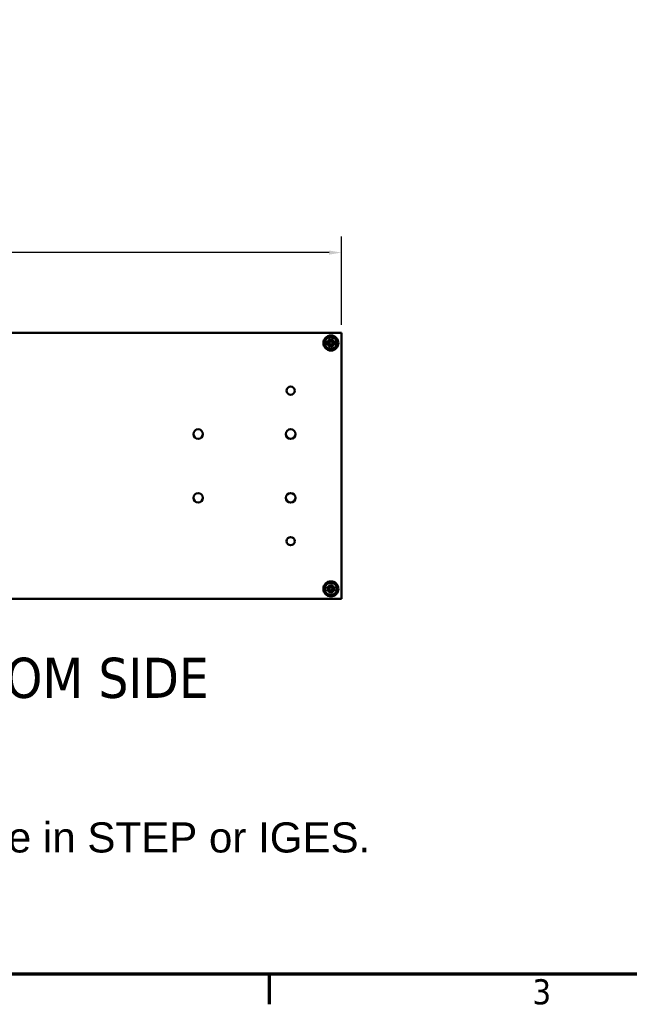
# Model space of a CAD drawing. Header units: millimetres. Extents: x 6 to 2153, y 38 to 1359.
# Tile 12 of 22: x 1225 to 1529, y 48 to 539. Entities that reach past the tile are written whole.
import ezdxf

# ---------------------------------------------------------------- set-up
doc = ezdxf.new("R2010")
doc.units = ezdxf.units.MM
doc.header["$LTSCALE"] = 2.5
for name, color, linetype, lineweight in [('Border (ANSI)', 7, 'Continuous', 70), ('Dimension (ANSI)', 7, 'Continuous', 25), ('Symbol (ANSI)', 7, 'Continuous', 25), ('Visible (ANSI)', 7, 'Continuous', 50)]:
    doc.layers.add(name, color=color, linetype=linetype, lineweight=lineweight)
doc.styles.add('Label Text (ANSI)', font='tahoma.ttf')
doc.styles.add('Note Text (ANSI)', font='tahoma.ttf')
doc.dimstyles.new('Default - mm (ANSI)', dxfattribs={"dimscale": 2.5, "dimtxt": 5, "dimasz": 2.5, "dimexe": 3.175, "dimexo": 1.6002, "dimgap": 0.8, "dimtad": 0, "dimtih": 1, "dimtoh": 1, "dimrnd": 1e-08, "dimzin": 0, "dimdsep": 46, "dimtxsty": 'Note Text (ANSI)', "dimcen": 0.09, "dimdle": 10, "dimclrd": 256, "dimclre": 256, "dimclrt": 256, "dimadec": 1, "dimazin": 0, "dimtfac": 0.6096, "dimtofl": 0, "dimtmove": 0, "dimatfit": 3, "dimldrblk": 'Filled-1', "dimfxl": 1, "dimtolj": 1, "dimtzin": 0, "dimlwd": -1, "dimlwe": -1, "dimarcsym": 0})

# ---------------------------------------------------------------- blocks, each defined once
blk = doc.blocks.new('Borders Default Border')
at = {"layer": 'Border (ANSI)'}
blk.add_line((539.75, 25.4), (539.75, 19.38), dxfattribs=at)
at = {"layer": 'Border (ANSI)', "flags": 128}
blk.add_lwpolyline([(12.7, 25.4), (12.7, 533.4), (850.9, 533.4), (850.9, 25.4), (12.7, 25.4)], dxfattribs=at)
at = {"layer": 'Border (ANSI)', "insert": (592.17, 19.28), "char_height": 5, "attachment_point": 7, "style": 'Note Text (ANSI)'}
blk.add_mtext('3', dxfattribs=at)
blk = doc.blocks.new('*D22')
at = {"layer": 'Defpoints', "color": 0, "transparency": 16777216}
for p in [(1385.47, 422.98), (928.27, 382.99), (1385.47, 382.98)]:
    blk.add_point(p, dxfattribs=at)
at = {"layer": 'Dimension (ANSI)', "transparency": 16777216}
for p, q in [((928.27, 386.99), (928.27, 430.92)), ((1385.47, 386.98), (1385.47, 430.92)), ((934.52, 422.98), (1109.53, 422.98)), ((1379.22, 422.98), (1204.21, 422.98))]:
    blk.add_line(p, q, dxfattribs=at)
for points in [[(934.52, 424.02), (934.52, 421.94), (928.27, 422.98)], [(1379.22, 424.02), (1379.22, 421.94), (1385.47, 422.98)]]:
    blk.add_solid(points, dxfattribs=at)
at = {"layer": 'Dimension (ANSI)', "transparency": 16777216, "insert": (1156.87, 422.98), "char_height": 12.5, "attachment_point": 5, "style": 'Note Text (ANSI)'}
blk.add_mtext('\\A1; 457.20 mm\\P[18.000 in]', dxfattribs=at)
blk = doc.blocks.new('Filled-1')
at = {"color": 0}
for p, q in [((0, 0), (-1, 0.333)), ((-1, 0.333), (-1, -0.333)), ((-1, 0), (0, 0)), ((-1, -0.333), (0, 0))]:
    blk.add_line(p, q, dxfattribs=at)
at = {"color": 0, "flags": 128}
blk.add_lwpolyline([(-1, -0.333), (0, 0), (-1, 0.333), (-1, -0.333)], dxfattribs=at)
at = {"color": 0}
blk.add_solid([(-1, -0.333), (0, 0), (-1, 0.333), (-1, -0.333)], dxfattribs=at)

msp = doc.modelspace()

# ---------------------------------------------------------------- linework, layer by layer
at = {"layer": 'Visible (ANSI)'}
for p, q in [((1385.47, 382.978), (966.37, 382.978)), ((1385.47, 250.39), (1385.47, 382.978)), ((1377.94, 378.482), (1379.115, 378.247)), ((1378.627, 379.445), (1379.607, 378.634)), ((1378.627, 379.445), (1379.43, 378.642)), ((1379.438, 378.465), (1378.627, 379.445)), ((1379.59, 380.132), (1379.825, 378.957)), ((1380.682, 380.132), (1380.447, 378.957)), ((1380.664, 378.634), (1381.644, 379.445)), ((1381.644, 379.445), (1380.833, 378.465)), ((1381.644, 379.445), (1380.841, 378.642)), ((1382.331, 378.482), (1381.156, 378.247)), ((1377.94, 377.39), (1379.115, 377.625)), ((1378.627, 376.428), (1379.438, 377.408)), ((1379.607, 377.238), (1378.627, 376.428)), ((1378.627, 376.428), (1379.43, 377.231)), ((1379.59, 375.741), (1379.825, 376.916)), ((1380.682, 375.741), (1380.447, 376.916)), ((1381.644, 376.428), (1380.664, 377.238)), ((1380.833, 377.408), (1381.644, 376.428)), ((1381.644, 376.428), (1380.841, 377.231)), ((1382.331, 377.39), (1381.156, 377.625)), ((1377.94, 255.978), (1379.115, 255.743)), ((1377.94, 254.886), (1379.115, 255.121)), ((1378.627, 256.941), (1379.607, 256.13)), ((1378.627, 256.941), (1379.43, 256.138)), ((1379.438, 255.961), (1378.627, 256.941)), ((1379.59, 257.628), (1379.825, 256.452)), ((1380.682, 257.628), (1380.447, 256.452)), ((1380.664, 256.13), (1381.644, 256.941)), ((1381.644, 256.941), (1380.833, 255.961)), ((1381.644, 256.941), (1380.841, 256.138)), ((1382.331, 255.978), (1381.156, 255.743)), ((1382.331, 254.886), (1381.156, 255.121)), ((928.27, 250.39), (1385.47, 250.39)), ((1378.627, 253.923), (1379.438, 254.903)), ((1379.607, 254.734), (1378.627, 253.923)), ((1378.627, 253.923), (1379.43, 254.726)), ((1379.59, 253.236), (1379.825, 254.412)), ((1380.682, 253.236), (1380.447, 254.412)), ((1381.644, 253.923), (1380.664, 254.734)), ((1380.833, 254.903), (1381.644, 253.923)), ((1381.644, 253.923), (1380.841, 254.726))]:
    msp.add_line(p, q, dxfattribs=at)
for centre, radius in [((1380.136, 377.936), 3.747), ((1380.136, 377.936), 3.023), ((1360.07, 354.175), 2.019), ((1314.045, 332.559), 2.388), ((1360.082, 332.559), 2.388), ((1314.045, 300.809), 2.388), ((1360.082, 300.809), 2.388), ((1360.07, 279.194), 2.019), ((1380.136, 255.432), 3.747), ((1380.136, 255.432), 3.023)]:
    msp.add_circle(centre, radius, dxfattribs=at)
for centre, radius, start, end in [((1380.136, 377.936), 1.214, 171.34792, 188.65208), ((1379.169, 378.516), 0.274, 258.69975, 349.27626), ((1379.556, 378.903), 0.274, 280.72374, 11.30025), ((1380.136, 377.936), 1.214, 81.34792, 98.65208), ((1380.715, 378.903), 0.274, 168.69975, 259.27626), ((1381.102, 378.516), 0.274, 190.72374, 281.30025), ((1380.136, 377.936), 1.214, 351.34792, 8.65208), ((1379.169, 377.357), 0.274, 10.72374, 101.30025), ((1379.556, 376.969), 0.274, 348.69975, 79.27626), ((1380.136, 377.936), 1.214, 261.34792, 278.65208), ((1380.715, 376.969), 0.274, 100.72374, 191.30025), ((1381.102, 377.357), 0.274, 78.69975, 169.27626), ((1380.136, 255.432), 1.214, 171.34792, 188.65208), ((1379.169, 256.012), 0.274, 258.69975, 349.27626), ((1379.169, 254.852), 0.274, 10.72374, 101.30025), ((1379.556, 256.399), 0.274, 280.72374, 11.30025), ((1380.136, 255.432), 1.214, 81.34792, 98.65208), ((1380.715, 256.399), 0.274, 168.69975, 259.27626), ((1381.102, 256.012), 0.274, 190.72374, 281.30025), ((1381.102, 254.852), 0.274, 78.69975, 169.27626), ((1380.136, 255.432), 1.214, 351.34792, 8.65208), ((1379.556, 254.465), 0.274, 348.69975, 79.27626), ((1380.136, 255.432), 1.214, 261.34792, 278.65208), ((1380.715, 254.465), 0.274, 100.72374, 191.30025)]:
    msp.add_arc(centre, radius, start, end, dxfattribs=at)
for centre, major_axis, start_param, end_param in [((1379.532, 378.873), (0.161, 0.195), 3.4224346, 4.1431636), ((1379.198, 378.54), (0.195, 0.161), 5.2816144, 6.0023434), ((1380.74, 378.873), (0.161, -0.195), 5.2816144, 6.0023434), ((1381.073, 378.54), (0.195, -0.161), 3.4224346, 4.1431636), ((1379.198, 377.332), (-0.195, 0.161), 3.4224346, 4.1431636), ((1379.532, 376.999), (-0.161, 0.195), 5.2816144, 6.0023434), ((1380.74, 376.999), (-0.161, -0.195), 3.4224346, 4.1431636), ((1381.073, 377.332), (-0.195, -0.161), 5.2816144, 6.0023434), ((1379.532, 256.369), (0.161, 0.195), 3.4224346, 4.1431636), ((1379.198, 256.036), (0.195, 0.161), 5.2816144, 6.0023434), ((1380.74, 256.369), (0.161, -0.195), 5.2816144, 6.0023434), ((1381.073, 256.036), (0.195, -0.161), 3.4224346, 4.1431636), ((1379.198, 254.828), (-0.195, 0.161), 3.4224346, 4.1431636), ((1379.532, 254.495), (-0.161, 0.195), 5.2816144, 6.0023434), ((1380.74, 254.495), (-0.161, -0.195), 3.4224346, 4.1431636), ((1381.073, 254.828), (-0.195, -0.161), 5.2816144, 6.0023434)]:
    msp.add_ellipse(centre, major_axis=major_axis, ratio=0.9884519, start_param=start_param, end_param=end_param, dxfattribs=at)
for points, knots in [([(1377.94, 378.482), (1377.965, 378.477), (1377.995, 378.471), (1378.041, 378.46), (1378.066, 378.453), (1378.098, 378.444), (1378.111, 378.439), (1378.121, 378.436)], [0.030954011, 0.030954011, 0.030954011, 0.030954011, 0.038664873, 0.038664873, 0.046370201, 0.046370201, 0.0526865, 0.0526865, 0.0526865, 0.0526865]), ([(1379.622, 378.45), (1379.62, 378.431), (1379.616, 378.412), (1379.601, 378.353), (1379.584, 378.313), (1379.543, 378.245), (1379.516, 378.211), (1379.455, 378.155), (1379.421, 378.133), (1379.349, 378.097), (1379.305, 378.082), (1379.216, 378.068), (1379.17, 378.068), (1379.129, 378.073), (1379.114, 378.075), (1379.098, 378.078), (1379.082, 378.082)], [-0.06963748, -0.06963748, -0.06963748, -0.06963748, -0.064003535, -0.064003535, -0.052028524, -0.052028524, -0.040053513, -0.040053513, -0.028078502, -0.028078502, -0.014039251, -0.014039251, 0, 0, 0, 0.005376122, 0.005376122, 0.005376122, 0.005376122]), ([(1379.082, 377.79), (1379.098, 377.794), (1379.114, 377.797), (1379.17, 377.805), (1379.216, 377.805), (1379.305, 377.79), (1379.349, 377.776), (1379.421, 377.74), (1379.455, 377.717), (1379.516, 377.661), (1379.543, 377.628), (1379.584, 377.559), (1379.601, 377.52), (1379.616, 377.46), (1379.62, 377.441), (1379.622, 377.422)], [0.173581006, 0.173581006, 0.173581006, 0.173581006, 0.178957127, 0.178957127, 0.192996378, 0.192996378, 0.20703563, 0.20703563, 0.219010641, 0.219010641, 0.230985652, 0.230985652, 0.242960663, 0.242960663, 0.248594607, 0.248594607, 0.248594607, 0.248594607]), ([(1379.43, 378.642), (1379.433, 378.639), (1379.436, 378.635), (1379.472, 378.6), (1379.497, 378.575), (1379.557, 378.515), (1379.59, 378.482), (1379.622, 378.45)], [-3.39284036, -3.39284036, -3.39284036, -3.39284036, -3.38761214, -3.38761214, -3.32693247, -3.32693247, -3.20404391, -3.20404391, -3.20404391, -3.20404391]), ([(1379.636, 379.951), (1379.632, 379.961), (1379.628, 379.974), (1379.619, 380.006), (1379.612, 380.031), (1379.601, 380.077), (1379.595, 380.107), (1379.59, 380.132)], [0.070977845, 0.070977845, 0.070977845, 0.070977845, 0.077294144, 0.077294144, 0.084999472, 0.084999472, 0.092710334, 0.092710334, 0.092710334, 0.092710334]), ([(1379.99, 378.99), (1379.993, 378.974), (1379.996, 378.958), (1380.004, 378.901), (1380.004, 378.856), (1379.99, 378.767), (1379.975, 378.723), (1379.939, 378.651), (1379.917, 378.617), (1379.86, 378.556), (1379.827, 378.529), (1379.759, 378.487), (1379.719, 378.471), (1379.66, 378.456), (1379.641, 378.452), (1379.622, 378.45)], [0.173581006, 0.173581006, 0.173581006, 0.173581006, 0.178957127, 0.178957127, 0.192996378, 0.192996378, 0.20703563, 0.20703563, 0.219010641, 0.219010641, 0.230985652, 0.230985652, 0.242960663, 0.242960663, 0.248594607, 0.248594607, 0.248594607, 0.248594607]), ([(1380.649, 378.45), (1380.631, 378.452), (1380.612, 378.456), (1380.552, 378.471), (1380.513, 378.487), (1380.444, 378.529), (1380.411, 378.556), (1380.355, 378.617), (1380.332, 378.651), (1380.296, 378.723), (1380.282, 378.767), (1380.267, 378.856), (1380.267, 378.901), (1380.273, 378.942), (1380.275, 378.958), (1380.278, 378.974), (1380.282, 378.99)], [-0.06963748, -0.06963748, -0.06963748, -0.06963748, -0.064003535, -0.064003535, -0.052028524, -0.052028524, -0.040053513, -0.040053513, -0.028078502, -0.028078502, -0.014039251, -0.014039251, 0, 0, 0, 0.005376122, 0.005376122, 0.005376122, 0.005376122]), ([(1380.682, 380.132), (1380.677, 380.107), (1380.67, 380.077), (1380.659, 380.031), (1380.653, 380.006), (1380.643, 379.974), (1380.639, 379.961), (1380.635, 379.951)], [0.030954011, 0.030954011, 0.030954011, 0.030954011, 0.038664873, 0.038664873, 0.046370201, 0.046370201, 0.0526865, 0.0526865, 0.0526865, 0.0526865]), ([(1380.841, 378.642), (1380.838, 378.639), (1380.835, 378.635), (1380.799, 378.6), (1380.774, 378.575), (1380.714, 378.515), (1380.681, 378.482), (1380.649, 378.45)], [-3.39284036, -3.39284036, -3.39284036, -3.39284036, -3.38761214, -3.38761214, -3.32693247, -3.32693247, -3.20404391, -3.20404391, -3.20404391, -3.20404391]), ([(1381.189, 378.082), (1381.173, 378.078), (1381.158, 378.075), (1381.101, 378.068), (1381.056, 378.068), (1380.966, 378.082), (1380.923, 378.097), (1380.851, 378.133), (1380.816, 378.155), (1380.755, 378.211), (1380.728, 378.245), (1380.687, 378.313), (1380.67, 378.353), (1380.655, 378.412), (1380.652, 378.431), (1380.649, 378.45)], [0.173581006, 0.173581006, 0.173581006, 0.173581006, 0.178957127, 0.178957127, 0.192996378, 0.192996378, 0.20703563, 0.20703563, 0.219010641, 0.219010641, 0.230985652, 0.230985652, 0.242960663, 0.242960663, 0.248594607, 0.248594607, 0.248594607, 0.248594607]), ([(1380.649, 377.422), (1380.652, 377.441), (1380.655, 377.46), (1380.67, 377.52), (1380.687, 377.559), (1380.728, 377.628), (1380.755, 377.661), (1380.816, 377.717), (1380.851, 377.74), (1380.923, 377.776), (1380.966, 377.79), (1381.056, 377.805), (1381.101, 377.805), (1381.142, 377.799), (1381.158, 377.797), (1381.173, 377.794), (1381.189, 377.79)], [-0.06963748, -0.06963748, -0.06963748, -0.06963748, -0.064003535, -0.064003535, -0.052028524, -0.052028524, -0.040053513, -0.040053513, -0.028078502, -0.028078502, -0.014039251, -0.014039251, 0, 0, 0, 0.005376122, 0.005376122, 0.005376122, 0.005376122]), ([(1382.151, 378.436), (1382.16, 378.439), (1382.174, 378.444), (1382.206, 378.453), (1382.23, 378.46), (1382.277, 378.471), (1382.306, 378.477), (1382.331, 378.482)], [0.070977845, 0.070977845, 0.070977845, 0.070977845, 0.077294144, 0.077294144, 0.084999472, 0.084999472, 0.092710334, 0.092710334, 0.092710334, 0.092710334]), ([(1378.121, 377.437), (1378.111, 377.433), (1378.098, 377.428), (1378.066, 377.419), (1378.041, 377.413), (1377.995, 377.402), (1377.965, 377.395), (1377.94, 377.39)], [0.070977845, 0.070977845, 0.070977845, 0.070977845, 0.077294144, 0.077294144, 0.084999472, 0.084999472, 0.092710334, 0.092710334, 0.092710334, 0.092710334]), ([(1379.43, 377.231), (1379.433, 377.234), (1379.436, 377.237), (1379.472, 377.273), (1379.497, 377.298), (1379.557, 377.358), (1379.59, 377.391), (1379.622, 377.422)], [-3.39284036, -3.39284036, -3.39284036, -3.39284036, -3.38761214, -3.38761214, -3.32693247, -3.32693247, -3.20404391, -3.20404391, -3.20404391, -3.20404391]), ([(1379.59, 375.741), (1379.595, 375.766), (1379.601, 375.795), (1379.612, 375.842), (1379.619, 375.866), (1379.628, 375.898), (1379.632, 375.912), (1379.636, 375.921)], [0.030954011, 0.030954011, 0.030954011, 0.030954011, 0.038664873, 0.038664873, 0.046370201, 0.046370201, 0.0526865, 0.0526865, 0.0526865, 0.0526865]), ([(1379.622, 377.422), (1379.641, 377.42), (1379.66, 377.417), (1379.719, 377.402), (1379.759, 377.385), (1379.827, 377.344), (1379.86, 377.317), (1379.917, 377.255), (1379.939, 377.221), (1379.975, 377.149), (1379.99, 377.105), (1380.004, 377.016), (1380.004, 376.971), (1379.999, 376.93), (1379.996, 376.914), (1379.993, 376.899), (1379.99, 376.883)], [-0.06963748, -0.06963748, -0.06963748, -0.06963748, -0.064003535, -0.064003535, -0.052028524, -0.052028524, -0.040053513, -0.040053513, -0.028078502, -0.028078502, -0.014039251, -0.014039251, 0, 0, 0, 0.005376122, 0.005376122, 0.005376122, 0.005376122]), ([(1380.282, 376.883), (1380.278, 376.899), (1380.275, 376.914), (1380.267, 376.971), (1380.267, 377.016), (1380.282, 377.105), (1380.296, 377.149), (1380.332, 377.221), (1380.355, 377.255), (1380.411, 377.317), (1380.444, 377.344), (1380.513, 377.385), (1380.552, 377.402), (1380.612, 377.417), (1380.631, 377.42), (1380.649, 377.422)], [0.173581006, 0.173581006, 0.173581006, 0.173581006, 0.178957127, 0.178957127, 0.192996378, 0.192996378, 0.20703563, 0.20703563, 0.219010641, 0.219010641, 0.230985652, 0.230985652, 0.242960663, 0.242960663, 0.248594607, 0.248594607, 0.248594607, 0.248594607]), ([(1380.635, 375.921), (1380.639, 375.912), (1380.643, 375.898), (1380.653, 375.866), (1380.659, 375.842), (1380.67, 375.795), (1380.677, 375.766), (1380.682, 375.741)], [0.070977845, 0.070977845, 0.070977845, 0.070977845, 0.077294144, 0.077294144, 0.084999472, 0.084999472, 0.092710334, 0.092710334, 0.092710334, 0.092710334]), ([(1380.841, 377.231), (1380.838, 377.234), (1380.835, 377.237), (1380.799, 377.273), (1380.774, 377.298), (1380.714, 377.358), (1380.681, 377.391), (1380.649, 377.422)], [-3.39284036, -3.39284036, -3.39284036, -3.39284036, -3.38761214, -3.38761214, -3.32693247, -3.32693247, -3.20404391, -3.20404391, -3.20404391, -3.20404391]), ([(1382.331, 377.39), (1382.306, 377.395), (1382.277, 377.402), (1382.23, 377.413), (1382.206, 377.419), (1382.174, 377.428), (1382.16, 377.433), (1382.151, 377.437)], [0.030954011, 0.030954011, 0.030954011, 0.030954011, 0.038664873, 0.038664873, 0.046370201, 0.046370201, 0.0526865, 0.0526865, 0.0526865, 0.0526865]), ([(1377.94, 255.978), (1377.965, 255.973), (1377.995, 255.967), (1378.041, 255.956), (1378.066, 255.949), (1378.098, 255.94), (1378.111, 255.935), (1378.121, 255.932)], [0.030954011, 0.030954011, 0.030954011, 0.030954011, 0.038664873, 0.038664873, 0.046370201, 0.046370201, 0.0526865, 0.0526865, 0.0526865, 0.0526865]), ([(1379.622, 255.946), (1379.62, 255.927), (1379.616, 255.908), (1379.601, 255.849), (1379.584, 255.809), (1379.543, 255.741), (1379.516, 255.707), (1379.455, 255.651), (1379.421, 255.628), (1379.349, 255.592), (1379.305, 255.578), (1379.216, 255.563), (1379.17, 255.564), (1379.129, 255.569), (1379.114, 255.571), (1379.098, 255.574), (1379.082, 255.578)], [-0.06963748, -0.06963748, -0.06963748, -0.06963748, -0.064003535, -0.064003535, -0.052028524, -0.052028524, -0.040053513, -0.040053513, -0.028078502, -0.028078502, -0.014039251, -0.014039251, 0, 0, 0, 0.005376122, 0.005376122, 0.005376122, 0.005376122]), ([(1379.082, 255.286), (1379.098, 255.29), (1379.114, 255.293), (1379.17, 255.301), (1379.216, 255.301), (1379.305, 255.286), (1379.349, 255.272), (1379.421, 255.236), (1379.455, 255.213), (1379.516, 255.157), (1379.543, 255.123), (1379.584, 255.055), (1379.601, 255.015), (1379.616, 254.956), (1379.62, 254.937), (1379.622, 254.918)], [0.173581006, 0.173581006, 0.173581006, 0.173581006, 0.178957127, 0.178957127, 0.192996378, 0.192996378, 0.20703563, 0.20703563, 0.219010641, 0.219010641, 0.230985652, 0.230985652, 0.242960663, 0.242960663, 0.248594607, 0.248594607, 0.248594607, 0.248594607]), ([(1379.43, 256.138), (1379.433, 256.134), (1379.436, 256.131), (1379.472, 256.095), (1379.497, 256.071), (1379.557, 256.01), (1379.59, 255.978), (1379.622, 255.946)], [-3.39284036, -3.39284036, -3.39284036, -3.39284036, -3.38761214, -3.38761214, -3.32693247, -3.32693247, -3.20404391, -3.20404391, -3.20404391, -3.20404391]), ([(1379.636, 257.447), (1379.632, 257.456), (1379.628, 257.47), (1379.619, 257.502), (1379.612, 257.527), (1379.601, 257.573), (1379.595, 257.602), (1379.59, 257.628)], [0.070977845, 0.070977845, 0.070977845, 0.070977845, 0.077294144, 0.077294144, 0.084999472, 0.084999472, 0.092710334, 0.092710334, 0.092710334, 0.092710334]), ([(1379.99, 256.485), (1379.993, 256.47), (1379.996, 256.454), (1380.004, 256.397), (1380.004, 256.352), (1379.99, 256.263), (1379.975, 256.219), (1379.939, 256.147), (1379.917, 256.113), (1379.86, 256.051), (1379.827, 256.024), (1379.759, 255.983), (1379.719, 255.967), (1379.66, 255.951), (1379.641, 255.948), (1379.622, 255.946)], [0.173581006, 0.173581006, 0.173581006, 0.173581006, 0.178957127, 0.178957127, 0.192996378, 0.192996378, 0.20703563, 0.20703563, 0.219010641, 0.219010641, 0.230985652, 0.230985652, 0.242960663, 0.242960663, 0.248594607, 0.248594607, 0.248594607, 0.248594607]), ([(1380.649, 255.946), (1380.631, 255.948), (1380.612, 255.951), (1380.552, 255.967), (1380.513, 255.983), (1380.444, 256.024), (1380.411, 256.051), (1380.355, 256.113), (1380.332, 256.147), (1380.296, 256.219), (1380.282, 256.263), (1380.267, 256.352), (1380.267, 256.397), (1380.273, 256.438), (1380.275, 256.454), (1380.278, 256.47), (1380.282, 256.485)], [-0.06963748, -0.06963748, -0.06963748, -0.06963748, -0.064003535, -0.064003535, -0.052028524, -0.052028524, -0.040053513, -0.040053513, -0.028078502, -0.028078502, -0.014039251, -0.014039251, 0, 0, 0, 0.005376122, 0.005376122, 0.005376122, 0.005376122]), ([(1380.682, 257.628), (1380.677, 257.602), (1380.67, 257.573), (1380.659, 257.527), (1380.653, 257.502), (1380.643, 257.47), (1380.639, 257.456), (1380.635, 257.447)], [0.030954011, 0.030954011, 0.030954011, 0.030954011, 0.038664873, 0.038664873, 0.046370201, 0.046370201, 0.0526865, 0.0526865, 0.0526865, 0.0526865]), ([(1380.841, 256.138), (1380.838, 256.134), (1380.835, 256.131), (1380.799, 256.095), (1380.774, 256.071), (1380.714, 256.01), (1380.681, 255.978), (1380.649, 255.946)], [-3.39284036, -3.39284036, -3.39284036, -3.39284036, -3.38761214, -3.38761214, -3.32693247, -3.32693247, -3.20404391, -3.20404391, -3.20404391, -3.20404391]), ([(1381.189, 255.578), (1381.173, 255.574), (1381.158, 255.571), (1381.101, 255.564), (1381.056, 255.563), (1380.966, 255.578), (1380.923, 255.592), (1380.851, 255.628), (1380.816, 255.651), (1380.755, 255.707), (1380.728, 255.741), (1380.687, 255.809), (1380.67, 255.849), (1380.655, 255.908), (1380.652, 255.927), (1380.649, 255.946)], [0.173581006, 0.173581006, 0.173581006, 0.173581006, 0.178957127, 0.178957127, 0.192996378, 0.192996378, 0.20703563, 0.20703563, 0.219010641, 0.219010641, 0.230985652, 0.230985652, 0.242960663, 0.242960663, 0.248594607, 0.248594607, 0.248594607, 0.248594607]), ([(1380.649, 254.918), (1380.652, 254.937), (1380.655, 254.956), (1380.67, 255.015), (1380.687, 255.055), (1380.728, 255.123), (1380.755, 255.157), (1380.816, 255.213), (1380.851, 255.236), (1380.923, 255.272), (1380.966, 255.286), (1381.056, 255.301), (1381.101, 255.301), (1381.142, 255.295), (1381.158, 255.293), (1381.173, 255.29), (1381.189, 255.286)], [-0.06963748, -0.06963748, -0.06963748, -0.06963748, -0.064003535, -0.064003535, -0.052028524, -0.052028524, -0.040053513, -0.040053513, -0.028078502, -0.028078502, -0.014039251, -0.014039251, 0, 0, 0, 0.005376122, 0.005376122, 0.005376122, 0.005376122]), ([(1382.151, 255.932), (1382.16, 255.935), (1382.174, 255.94), (1382.206, 255.949), (1382.23, 255.956), (1382.277, 255.967), (1382.306, 255.973), (1382.331, 255.978)], [0.070977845, 0.070977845, 0.070977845, 0.070977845, 0.077294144, 0.077294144, 0.084999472, 0.084999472, 0.092710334, 0.092710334, 0.092710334, 0.092710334]), ([(1378.121, 254.932), (1378.111, 254.929), (1378.098, 254.924), (1378.066, 254.915), (1378.041, 254.909), (1377.995, 254.898), (1377.965, 254.891), (1377.94, 254.886)], [0.070977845, 0.070977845, 0.070977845, 0.070977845, 0.077294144, 0.077294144, 0.084999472, 0.084999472, 0.092710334, 0.092710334, 0.092710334, 0.092710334]), ([(1379.43, 254.726), (1379.433, 254.73), (1379.436, 254.733), (1379.472, 254.769), (1379.497, 254.794), (1379.557, 254.854), (1379.59, 254.886), (1379.622, 254.918)], [-3.39284036, -3.39284036, -3.39284036, -3.39284036, -3.38761214, -3.38761214, -3.32693247, -3.32693247, -3.20404391, -3.20404391, -3.20404391, -3.20404391]), ([(1379.59, 253.236), (1379.595, 253.262), (1379.601, 253.291), (1379.612, 253.337), (1379.619, 253.362), (1379.628, 253.394), (1379.632, 253.408), (1379.636, 253.417)], [0.030954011, 0.030954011, 0.030954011, 0.030954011, 0.038664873, 0.038664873, 0.046370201, 0.046370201, 0.0526865, 0.0526865, 0.0526865, 0.0526865]), ([(1379.622, 254.918), (1379.641, 254.916), (1379.66, 254.913), (1379.719, 254.897), (1379.759, 254.881), (1379.827, 254.84), (1379.86, 254.813), (1379.917, 254.751), (1379.939, 254.717), (1379.975, 254.645), (1379.99, 254.601), (1380.004, 254.512), (1380.004, 254.467), (1379.999, 254.426), (1379.996, 254.41), (1379.993, 254.394), (1379.99, 254.379)], [-0.06963748, -0.06963748, -0.06963748, -0.06963748, -0.064003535, -0.064003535, -0.052028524, -0.052028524, -0.040053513, -0.040053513, -0.028078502, -0.028078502, -0.014039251, -0.014039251, 0, 0, 0, 0.005376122, 0.005376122, 0.005376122, 0.005376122]), ([(1380.282, 254.379), (1380.278, 254.394), (1380.275, 254.41), (1380.267, 254.467), (1380.267, 254.512), (1380.282, 254.601), (1380.296, 254.645), (1380.332, 254.717), (1380.355, 254.751), (1380.411, 254.813), (1380.444, 254.84), (1380.513, 254.881), (1380.552, 254.897), (1380.612, 254.913), (1380.631, 254.916), (1380.649, 254.918)], [0.173581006, 0.173581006, 0.173581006, 0.173581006, 0.178957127, 0.178957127, 0.192996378, 0.192996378, 0.20703563, 0.20703563, 0.219010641, 0.219010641, 0.230985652, 0.230985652, 0.242960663, 0.242960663, 0.248594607, 0.248594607, 0.248594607, 0.248594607]), ([(1380.635, 253.417), (1380.639, 253.408), (1380.643, 253.394), (1380.653, 253.362), (1380.659, 253.337), (1380.67, 253.291), (1380.677, 253.262), (1380.682, 253.236)], [0.070977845, 0.070977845, 0.070977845, 0.070977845, 0.077294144, 0.077294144, 0.084999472, 0.084999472, 0.092710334, 0.092710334, 0.092710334, 0.092710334]), ([(1380.841, 254.726), (1380.838, 254.73), (1380.835, 254.733), (1380.799, 254.769), (1380.774, 254.794), (1380.714, 254.854), (1380.681, 254.886), (1380.649, 254.918)], [-3.39284036, -3.39284036, -3.39284036, -3.39284036, -3.38761214, -3.38761214, -3.32693247, -3.32693247, -3.20404391, -3.20404391, -3.20404391, -3.20404391]), ([(1382.331, 254.886), (1382.306, 254.891), (1382.277, 254.898), (1382.23, 254.909), (1382.206, 254.915), (1382.174, 254.924), (1382.16, 254.929), (1382.151, 254.932)], [0.030954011, 0.030954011, 0.030954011, 0.030954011, 0.038664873, 0.038664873, 0.046370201, 0.046370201, 0.0526865, 0.0526865, 0.0526865, 0.0526865])]:
    msp.add_open_spline(points, degree=3, knots=knots, dxfattribs=at)
for points, weights in [([(1378.935, 378.119), (1378.631, 378.237), (1378.121, 378.436)], [1, 1.03688564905, 1.00354073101]), ([(1378.121, 377.437), (1378.631, 377.636), (1378.935, 377.754)], [1.00354073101, 1.03688564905, 1]), ([(1379.082, 378.082), (1379.013, 378.099), (1378.935, 378.119)], [1.12780664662, 1.06432518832, 1]), ([(1378.935, 377.754), (1379.013, 377.773), (1379.082, 377.79)], [1, 1.06432518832, 1.12780664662]), ([(1379.636, 379.951), (1379.835, 379.441), (1379.953, 379.137)], [1.00354073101, 1.03688564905, 1]), ([(1379.953, 379.137), (1379.972, 379.058), (1379.99, 378.99)], [1, 1.06432518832, 1.12780664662]), ([(1380.282, 378.99), (1380.299, 379.058), (1380.318, 379.137)], [1.12780664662, 1.06432518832, 1]), ([(1380.318, 379.137), (1380.436, 379.441), (1380.635, 379.951)], [1, 1.03688564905, 1.00354073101]), ([(1381.336, 378.119), (1381.258, 378.099), (1381.189, 378.082)], [1, 1.06432518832, 1.12780664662]), ([(1381.189, 377.79), (1381.258, 377.773), (1381.336, 377.754)], [1.12780664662, 1.06432518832, 1]), ([(1382.151, 378.436), (1381.64, 378.237), (1381.336, 378.119)], [1.00354073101, 1.03688564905, 1]), ([(1381.336, 377.754), (1381.64, 377.636), (1382.151, 377.437)], [1, 1.03688564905, 1.00354073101]), ([(1379.953, 376.736), (1379.835, 376.432), (1379.636, 375.921)], [1, 1.03688564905, 1.00354073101]), ([(1379.99, 376.883), (1379.972, 376.814), (1379.953, 376.736)], [1.12780664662, 1.06432518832, 1]), ([(1380.318, 376.736), (1380.299, 376.814), (1380.282, 376.883)], [1, 1.06432518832, 1.12780664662]), ([(1380.635, 375.921), (1380.436, 376.432), (1380.318, 376.736)], [1.00354073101, 1.03688564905, 1]), ([(1378.935, 255.615), (1378.631, 255.732), (1378.121, 255.932)], [1, 1.03688564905, 1.00354073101]), ([(1378.121, 254.932), (1378.631, 255.132), (1378.935, 255.249)], [1.00354073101, 1.03688564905, 1]), ([(1379.082, 255.578), (1379.013, 255.595), (1378.935, 255.615)], [1.12780664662, 1.06432518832, 1]), ([(1378.935, 255.249), (1379.013, 255.269), (1379.082, 255.286)], [1, 1.06432518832, 1.12780664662]), ([(1379.636, 257.447), (1379.835, 256.936), (1379.953, 256.633)], [1.00354073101, 1.03688564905, 1]), ([(1379.953, 256.633), (1379.972, 256.554), (1379.99, 256.485)], [1, 1.06432518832, 1.12780664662]), ([(1380.282, 256.485), (1380.299, 256.554), (1380.318, 256.633)], [1.12780664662, 1.06432518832, 1]), ([(1380.318, 256.633), (1380.436, 256.936), (1380.635, 257.447)], [1, 1.03688564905, 1.00354073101]), ([(1381.336, 255.615), (1381.258, 255.595), (1381.189, 255.578)], [1, 1.06432518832, 1.12780664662]), ([(1381.189, 255.286), (1381.258, 255.269), (1381.336, 255.249)], [1.12780664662, 1.06432518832, 1]), ([(1382.151, 255.932), (1381.64, 255.732), (1381.336, 255.615)], [1.00354073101, 1.03688564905, 1]), ([(1381.336, 255.249), (1381.64, 255.132), (1382.151, 254.932)], [1, 1.03688564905, 1.00354073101]), ([(1379.953, 254.231), (1379.835, 253.928), (1379.636, 253.417)], [1, 1.03688564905, 1.00354073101]), ([(1379.99, 254.379), (1379.972, 254.31), (1379.953, 254.231)], [1.12780664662, 1.06432518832, 1]), ([(1380.318, 254.231), (1380.299, 254.31), (1380.282, 254.379)], [1, 1.06432518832, 1.12780664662]), ([(1380.635, 253.417), (1380.436, 253.928), (1380.318, 254.231)], [1.00354073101, 1.03688564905, 1])]:
    msp.add_rational_spline(points, weights, degree=2, dxfattribs=at)

# ---------------------------------------------------------------- block references
at = {"xscale": 2.5, "yscale": 2.5, "zscale": 2.5}
msp.add_blockref('Borders Default Border', (0, 0), dxfattribs=at)

# ---------------------------------------------------------------- texts
at = {"layer": 'Symbol (ANSI)', "insert": (970.502, 200.732), "char_height": 20, "attachment_point": 7, "style": 'Label Text (ANSI)'}
msp.add_mtext('ASSEMBLY - VIEW FROM SIDE', dxfattribs=at)
at = {"layer": 'Symbol (ANSI)', "color": 5, "true_color": 0x0000ff, "insert": (864.035, 154.836), "char_height": 15, "width": 644.40434, "attachment_point": 1, "line_spacing_factor": 0.629481, "style": 'Note Text (ANSI)'}
msp.add_mtext('{\\fArial|b0|i0|c0|p34;\\H1x;\\PSolid models of this enclosure available in STEP or IGES.}', dxfattribs=at)

# ---------------------------------------------------------------- dimensions: what is measured, and where the dimension line sits
at = {"layer": 'Dimension (ANSI)'}
dim = msp.add_linear_dim(base=(1385.47, 422.978), p1=(928.27, 382.988), p2=(1385.47, 382.978), text=' <> mm\\X[18.000 in]', dimstyle='Default - mm (ANSI)', override={"dimtih": 0, "dimtoh": 0, "dimdec": 2, "dimpost": '', "dimtp": 0, "dimtm": 0, "dimtdec": 2, "dimatfit": 1}, dxfattribs=at)
dim.commit()
dim.dimension.update_dxf_attribs({"geometry": '*D22', "text_midpoint": (1156.87, 422.978), "dimtype": 160})

doc.saveas('drawing.dxf')
